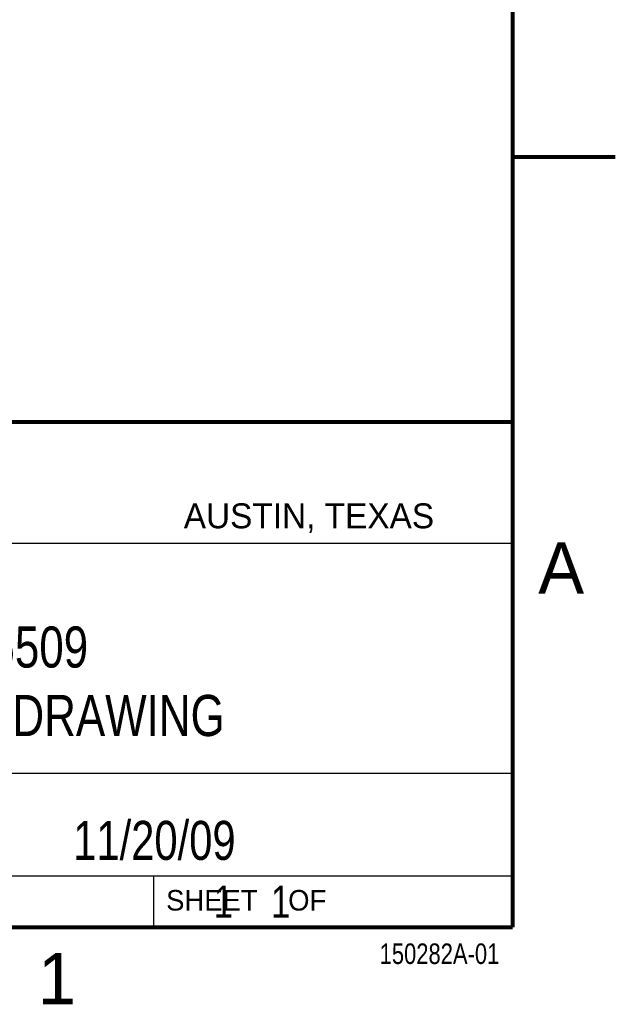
# Model space of a CAD drawing. Header units: inches. Extents: x 0 to 22, y 0 to 17.
# Tile 9 of 14: x 19.1 to 22, y 0.1 to 4.9. Entities that reach past the tile are written whole.
import ezdxf
from ezdxf.enums import TextEntityAlignment as Align

# ---------------------------------------------------------------- set-up
doc = ezdxf.new("R2010")
doc.units = ezdxf.units.IN
doc.header["$LTSCALE"] = 1.21
doc.header["$MEASUREMENT"] = 0
doc.layers.get('0').update_dxf_attribs({"linetype": 'CONTINUOUS'})
doc.styles.get("Standard").update_dxf_attribs({"font": 'txt', "width": 0.8})

msp = doc.modelspace()

# ---------------------------------------------------------------- linework, layer by layer
at = {"color": 2, "linetype": 'CONTINUOUS'}
for p, q in [((16.3737, 2.9596), (21.5037, 2.9596)), ((16.375, 2.96), (21.5, 2.96)), ((21.5037, 2.9596), (21.5037, 1.2496)), ((16.7288, 2.37), (21.5, 2.37)), ((16.3737, 1.2496), (21.5037, 1.2496)), ((18.01, 1.25), (21.5, 1.25)), ((21.5, 1.25), (21.5, 0.75)), ((16.375, 0.75), (21.5, 0.75)), ((18.01, 0.75), (21.5, 0.75)), ((19.75, 0.75), (21.5, 0.75)), ((19.75, 0.75), (19.75, 0.5)), ((21.5, 0.75), (21.5, 0.5)), ((19.75, 0.5), (21.5, 0.5)), ((20.4977, 0.4994), (21.4977, 0.4994)), ((20.4977, 0.4994), (20.4977, 0.4989)), ((20.4977, 0.4989), (21.4977, 0.4989)), ((21.4977, 0.4994), (21.4977, 0.4989))]:
    msp.add_line(p, q, dxfattribs=at)
at = {"color": 7, "linetype": 'CONTINUOUS', "const_width": 0.02}
for points in [[(21.5, 0.5), (21.5, 16.5)], [(22, 4.25), (21.5, 4.25)], [(13.6, 2.9595), (21.5, 2.96)], [(0.5, 0.5), (21.5, 0.5)]]:
    msp.add_lwpolyline(points, dxfattribs=at)

# ---------------------------------------------------------------- texts
at = {"color": 2, "linetype": 'CONTINUOUS'}
for s, height, p in [('AUSTIN, TEXAS', 0.121576, (19.898, 2.4426)), ('A', 0.25, (21.625, 2.125)), ('SHEET    OF', 0.1, (19.8121, 0.5815)), ('1', 0.25, (19.1875, 0.125))]:
    msp.add_text(s, height=height, dxfattribs=at).set_placement(p)
at = {"color": 2, "linetype": 'CONTINUOUS', "width": 0.8}
msp.add_text('150282A-01', height=0.1, dxfattribs=at).set_placement((21.4352, 0.3213), align=Align.RIGHT)
at = {"color": 7, "linetype": 'CONTINUOUS'}
for s, insert, char_height, width, attachment_point in [('USB-6509\\PCUSTOMER DRAWING', (18.9387, 1.9646), 0.2, 2.56, 2), ('11/20/09 ', (19.755, 1.0181), 0.19, 1.368, 2), ('     1    1', (19.8125, 0.7031), 0.15625, 1.375, 1)]:
    msp.add_mtext(s, dxfattribs=dict(at, insert=insert, char_height=char_height, width=width, attachment_point=attachment_point))

doc.saveas('drawing.dxf')
